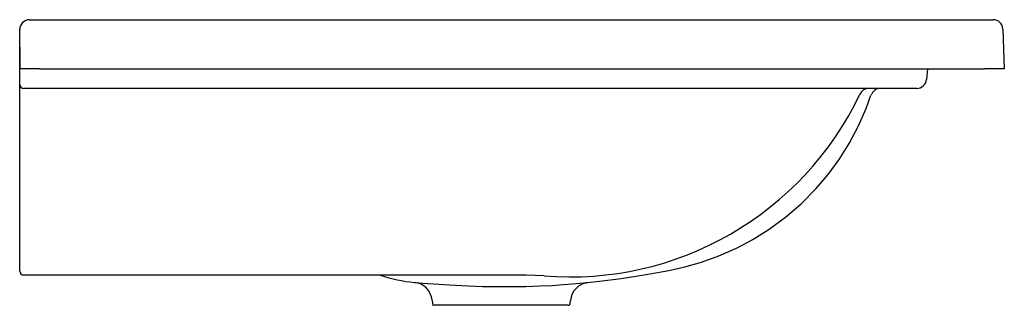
# Model space of a CAD drawing. Header units: millimetres. Extents: x 2134.047 to 2134.548, y 1407.947 to 1408.092.
import ezdxf

# ---------------------------------------------------------------- set-up
doc = ezdxf.new("R2010")
doc.units = ezdxf.units.MM
doc.layers.add('SANINDUSA', color=3, linetype='Continuous')

msp = doc.modelspace()

# ---------------------------------------------------------------- linework, layer by layer
at = {"layer": 'SANINDUSA'}
for p, q in [((2134.052421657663, 1408.092188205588), (2134.057421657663, 1408.092188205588)), ((2134.057421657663, 1408.092188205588), (2134.537596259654, 1408.092188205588)), ((2134.537596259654, 1408.092188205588), (2134.542593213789, 1408.092188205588)), ((2134.047421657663, 1408.078178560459), (2134.047421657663, 1408.087188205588)), ((2134.547590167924, 1408.087362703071), (2134.5482946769, 1408.067188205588)), ((2134.047421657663, 1408.075798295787), (2134.047421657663, 1408.082188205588)), ((2134.047421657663, 1408.078178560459), (2134.047421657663, 1408.082188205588)), ((2134.047421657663, 1408.06192673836), (2134.047421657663, 1408.075798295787)), ((2134.057421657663, 1408.067188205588), (2134.047502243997, 1408.067188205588)), ((2134.047502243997, 1408.067188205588), (2134.047524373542, 1408.067188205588)), ((2134.057421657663, 1408.067188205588), (2134.53830076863, 1408.067188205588)), ((2134.509169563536, 1408.067188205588), (2134.508693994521, 1408.061752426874)), ((2134.5482946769, 1408.067188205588), (2134.53830076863, 1408.067188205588)), ((2134.047421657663, 1408.059188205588), (2134.047421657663, 1408.06192673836)), ((2134.047421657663, 1408.052432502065), (2134.047421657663, 1408.059188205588)), ((2134.49873204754, 1408.057188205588), (2134.049421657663, 1408.057188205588)), ((2134.50371302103, 1408.057188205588), (2134.49873204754, 1408.057188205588)), ((2134.047421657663, 1407.967083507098), (2134.047421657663, 1408.052432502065)), ((2134.047421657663, 1407.964188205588), (2134.047421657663, 1407.967083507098)), ((2134.305005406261, 1407.962188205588), (2134.049421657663, 1407.962188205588)), ((2134.314213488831, 1407.961806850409), (2134.305005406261, 1407.962188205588)), ((2134.257196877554, 1407.949397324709), (2134.257341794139, 1407.947740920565)), ((2134.327501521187, 1407.947740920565), (2134.327639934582, 1407.949322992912)), ((2134.276798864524, 1407.946828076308), (2134.258337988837, 1407.946828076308)), ((2134.310394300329, 1407.946828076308), (2134.276798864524, 1407.946828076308)), ((2134.326505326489, 1407.946828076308), (2134.310394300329, 1407.946828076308))]:
    msp.add_line(p, q, dxfattribs=at)
at = {"layer": 'SANINDUSA', "flags": 128}
for points in [[(2134.047421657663, 1408.078178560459), (2134.047426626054, 1408.077508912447), (2134.047446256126, 1408.075803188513)], [(2134.336453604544, 1407.958448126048), (2134.342309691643, 1407.959042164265), (2134.353338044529, 1407.960459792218), (2134.36513603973, 1407.96229699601), (2134.377667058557, 1407.964616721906), (2134.385707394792, 1407.966375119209), (2134.394251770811, 1407.968794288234), (2134.403085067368, 1407.971960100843), (2134.412119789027, 1407.975952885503), (2134.420428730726, 1407.980361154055), (2134.428746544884, 1407.985570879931), (2134.436956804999, 1407.991615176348), (2134.444948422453, 1407.99850787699), (2134.452609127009, 1408.006265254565), (2134.458635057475, 1408.013373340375), (2134.464257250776, 1408.021033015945), (2134.469410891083, 1408.029217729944), (2134.474020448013, 1408.037883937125), (2134.478018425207, 1408.0469548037), (2134.480451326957, 1408.053806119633)], [(2134.248304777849, 1407.95847244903), (2134.24828444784, 1407.958474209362), (2134.24893605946, 1407.958418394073), (2134.25084162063, 1407.958263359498), (2134.252545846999, 1407.958127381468), (2134.25254587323, 1407.958127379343), (2134.25254587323, 1407.958127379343)], [(2134.25254587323, 1407.958127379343), (2134.252545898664, 1407.958127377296), (2134.255044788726, 1407.957930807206), (2134.258107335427, 1407.957702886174), (2134.263149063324, 1407.957360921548), (2134.269180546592, 1407.957010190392), (2134.275704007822, 1407.956707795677), (2134.282918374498, 1407.956472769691), (2134.290183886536, 1407.956347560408), (2134.297739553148, 1407.956341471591), (2134.304917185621, 1407.956456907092), (2134.311937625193, 1407.956686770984), (2134.31823448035, 1407.956992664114), (2134.323952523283, 1407.957352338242), (2134.328655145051, 1407.957706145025), (2134.332431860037, 1407.958027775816), (2134.334257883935, 1407.958195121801), (2134.335580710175, 1407.958321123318), (2134.336453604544, 1407.958448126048)]]:
    msp.add_lwpolyline(points, dxfattribs=at)
at = {"layer": 'SANINDUSA'}
for centre, radius, start, end in [((2134.052421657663, 1408.087188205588), 0.005, 90, 180), ((2134.542593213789, 1408.087188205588), 0.005, 2.000000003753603, 90), ((2134.50371302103, 1408.062188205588), 0.005000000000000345, 270, 355.0000000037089), ((2134.049421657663, 1408.059188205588), 0.001999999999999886, 180, 270), ((2134.327420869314, 1408.124616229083), 0.1633442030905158, 265.3622220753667, 334.5232609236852), ((2134.479386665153, 1408.052189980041), 0.00499822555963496, 90.00413155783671, 154.3369974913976), ((2134.485260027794, 1408.052188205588), 0.005000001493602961, 91.26471661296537, 161.405736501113), ((2134.049421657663, 1407.964188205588), 0.002000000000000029, 180, 270), ((2134.254340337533, 1408.02975379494), 0.07149975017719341, 250.9048451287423, 265.1608936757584), ((2134.247288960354, 1407.94856884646), 0.009948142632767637, 4.779690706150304, 84.10180765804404), ((2134.337667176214, 1407.948466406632), 0.01005522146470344, 96.9319662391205, 175.1045686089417), ((2134.258337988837, 1407.947828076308), 0.001000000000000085, 184.9999999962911, 270), ((2134.326505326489, 1407.947828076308), 0.001000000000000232, 270, 355.0000000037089)]:
    msp.add_arc(centre, radius, start, end, dxfattribs=at)
msp.add_ellipse((2134.057421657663, 1408.086472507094), major_axis=(-2.842170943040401e-16, 0.1522071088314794), ratio=0.06569995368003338, start_param=1.640951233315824, end_param=1.697835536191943, dxfattribs=at)

doc.saveas('drawing.dxf')
